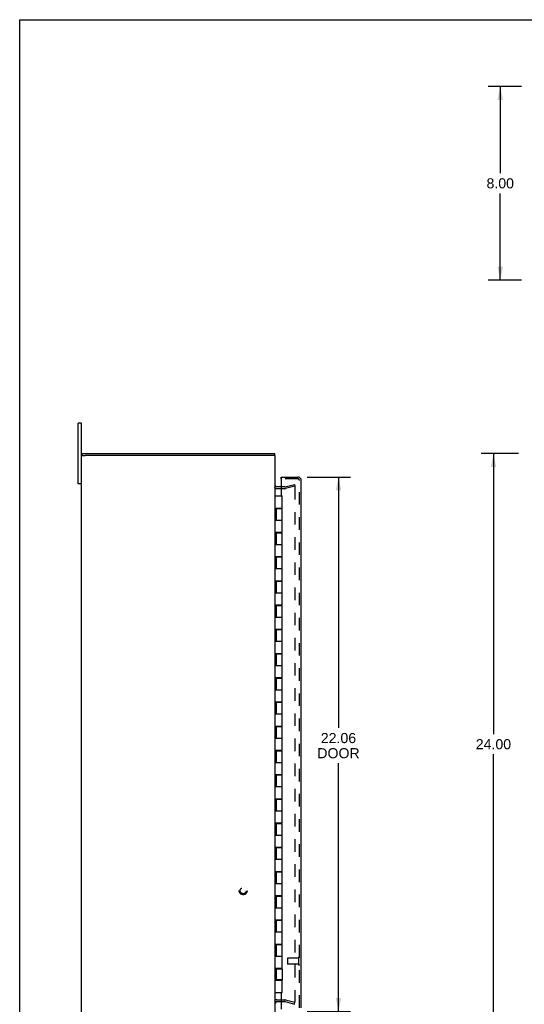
# Model space of a CAD drawing. Header units: inches. Extents: x 0 to 94.4, y 0 to 61.1.
# Tile 2 of 6: x 0 to 20.8, y 20.5 to 61.1. Entities that reach past the tile are written whole.
import ezdxf

# ---------------------------------------------------------------- set-up
doc = ezdxf.new("R2010")
doc.units = ezdxf.units.IN
doc.header["$LTSCALE"] = 5.194444
doc.header["$MEASUREMENT"] = 0
doc.linetypes.add('HIDDEN', pattern=[0.2, 0.1, -0.1])
doc.layers.get('0').update_dxf_attribs({"linetype": 'CONTINUOUS'})
for name, color, linetype in [('DEFAULT_2', 8, 'HIDDEN'), ('DIMENSIONS', 7, 'CONTINUOUS'), ('DOOR_ASSEMBLY', 7, 'CONTINUOUS')]:
    doc.layers.add(name, color=color, linetype=linetype)
doc.styles.get("Standard").update_dxf_attribs({"font": 'arial.ttf'})
doc.dimstyles.new('DIMSTYLE_1', dxfattribs={"dimtxt": 0.416667, "dimasz": 0.555556, "dimexe": 0.09, "dimexo": 0.07, "dimgap": 0.0375, "dimtad": 0, "dimtih": 1, "dimtoh": 1, "dimzin": 4, "dimdsep": 46, "dimtxsty": 'Standard', "dimblk": '_FILLED', "dimblk1": '_FILLED', "dimblk2": '_FILLED', "dimcen": 0.09, "dimadec": 3, "dimazin": 1, "dimtfac": 1, "dimtdec": 3, "dimtofl": 0, "dimtmove": 0, "dimatfit": 3, "dimldrblk": '_FILLED', "dimfxl": 0, "dimtolj": 1, "dimtzin": 4, "dimarcsym": 0})

# ---------------------------------------------------------------- blocks, each defined once
blk = doc.blocks.new('_FILLED')
at = {"color": 0, "linetype": 'ByBlock'}
blk.add_solid([(0, 0), (-1, 0.2), (-1, -0.2)], dxfattribs=at)
blk = doc.blocks.new('*D2')
at = {"layer": 'DIMENSIONS', "color": 2, "linetype": 'Continuous'}
for p, q in [((20.703, 58.355), (19.325, 58.355)), ((19.825, 58.355), (19.825, 54.771)), ((19.825, 50.355), (19.825, 53.938)), ((20.703, 50.355), (19.325, 50.355))]:
    blk.add_line(p, q, dxfattribs=at)
at = {"layer": 'DIMENSIONS', "color": 2, "linetype": 'Continuous', "xscale": 0.5555555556, "yscale": 0.5555555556, "zscale": 0.5555555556}
for p, rotation in [((19.825, 58.355), 90), ((19.825, 50.355), 270)]:
    blk.add_blockref('_FILLED', p, dxfattribs=dict(at, rotation=rotation))
at = {"layer": 'DIMENSIONS', "color": 2, "linetype": 'Continuous', "insert": (19.825, 54.563), "char_height": 0.4167, "width": 1.13228, "attachment_point": 2, "line_spacing_factor": 0.9}
blk.add_mtext('8.00', dxfattribs=at)
blk = doc.blocks.new('*D3')
at = {"layer": 'DIMENSIONS', "color": 2, "linetype": 'Continuous'}
for p, q in [((11.861, 42.228), (13.651, 42.228)), ((13.151, 42.228), (13.151, 31.867)), ((13.151, 20.165), (13.151, 30.409)), ((11.861, 20.165), (13.651, 20.165))]:
    blk.add_line(p, q, dxfattribs=at)
at = {"layer": 'DIMENSIONS', "color": 2, "linetype": 'Continuous', "xscale": 0.5555555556, "yscale": 0.5555555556, "zscale": 0.5555555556}
for p, rotation in [((13.151, 42.228), 90), ((13.151, 20.165), 270)]:
    blk.add_blockref('_FILLED', p, dxfattribs=dict(at, rotation=rotation))
at = {"layer": 'DIMENSIONS', "color": 2, "linetype": 'Continuous', "insert": (13.151, 31.659), "char_height": 0.4167, "width": 1.74411, "attachment_point": 2, "line_spacing_factor": 0.9}
blk.add_mtext('22.06\\PDOOR', dxfattribs=at)
blk = doc.blocks.new('*D9')
at = {"layer": 'DIMENSIONS', "color": 2, "linetype": 'Continuous'}
for p, q in [((20.573, 43.197), (19.044, 43.197)), ((19.544, 43.197), (19.544, 31.613)), ((19.544, 19.197), (19.544, 30.78)), ((20.573, 19.197), (19.044, 19.197))]:
    blk.add_line(p, q, dxfattribs=at)
at = {"layer": 'DIMENSIONS', "color": 2, "linetype": 'Continuous', "xscale": 0.5555555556, "yscale": 0.5555555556, "zscale": 0.5555555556}
for p, rotation in [((19.544, 43.197), 90), ((19.544, 19.197), 270)]:
    blk.add_blockref('_FILLED', p, dxfattribs=dict(at, rotation=rotation))
at = {"layer": 'DIMENSIONS', "color": 2, "linetype": 'Continuous', "insert": (19.544, 31.405), "char_height": 0.4167, "width": 1.45601, "attachment_point": 2, "line_spacing_factor": 0.9}
blk.add_mtext('24.00', dxfattribs=at)

msp = doc.modelspace()

# ---------------------------------------------------------------- linework, layer by layer
at = {"color": 7, "linetype": 'Continuous'}
for p, q in [((0, 0), (0, 61.111)), ((0, 61.111), (94.444, 61.111)), ((2.409, 41.947), (2.409, 44.447)), ((2.544, 44.447), (2.409, 44.447)), ((2.544, 43.122), (2.699, 43.122)), ((2.574, 43.122), (2.574, 43.197)), ((10.544, 43.122), (10.389, 43.122)), ((10.524, 43.122), (10.524, 43.197)), ((2.544, 41.947), (2.409, 41.947))]:
    msp.add_line(p, q, dxfattribs=at)
at = {"color": 3, "linetype": 'Continuous'}
for p, q in [((2.544, 17.947), (2.544, 44.447)), ((2.574, 43.197), (10.524, 43.197)), ((10.389, 43.122), (2.699, 43.122)), ((10.544, 19.272), (10.544, 43.122)), ((10.792, 41.822), (10.614, 41.822)), ((10.614, 20.572), (10.792, 20.572))]:
    msp.add_line(p, q, dxfattribs=at)
for centre, start, end in [((10.614, 41.892), 180, 270), ((10.614, 20.502), 90, 180)]:
    msp.add_arc(centre, 0.07, start, end, dxfattribs=at)
at = {"layer": 'DEFAULT_2', "color": 8, "linetype": 'HIDDEN'}
for p, q in [((10.953, 41.823), (11.337, 41.926)), ((11.337, 41.926), (11.357, 41.854)), ((10.942, 41.747), (10.614, 41.747)), ((10.942, 41.822), (10.792, 41.822)), ((11.357, 41.854), (10.972, 41.751)), ((11.338, 41.841), (11.337, 41.841)), ((11.357, 41.821), (11.357, 20.572)), ((10.614, 20.647), (10.942, 20.647)), ((10.792, 20.572), (10.942, 20.572)), ((10.953, 20.57), (11.337, 20.467)), ((10.972, 20.643), (11.357, 20.54)), ((11.337, 20.467), (11.357, 20.54))]:
    msp.add_line(p, q, dxfattribs=at)
for points in [[(11.337, 41.841), (11.336, 41.841), (11.334, 41.841), (11.332, 41.84)], [(11.341, 41.841), (11.339, 41.841), (11.338, 41.841)], [(11.341, 41.841), (11.343, 41.84), (11.345, 41.84), (11.346, 41.839), (11.348, 41.838), (11.349, 41.837), (11.35, 41.836), (11.352, 41.834), (11.353, 41.833), (11.354, 41.831), (11.355, 41.83), (11.355, 41.828), (11.356, 41.826), (11.356, 41.825), (11.356, 41.823), (11.357, 41.821)], [(11.337, 20.552), (11.336, 20.552), (11.334, 20.552), (11.332, 20.553)], [(11.357, 20.572), (11.356, 20.57), (11.356, 20.569), (11.356, 20.567), (11.355, 20.565), (11.355, 20.563), (11.354, 20.562), (11.353, 20.56), (11.352, 20.559), (11.35, 20.558), (11.349, 20.556), (11.348, 20.555), (11.346, 20.554), (11.345, 20.554), (11.343, 20.553), (11.341, 20.553), (11.339, 20.552), (11.338, 20.552), (11.337, 20.552)]]:
    msp.add_lwpolyline(points, dxfattribs=at)
for radius in [0.164, 0.124]:
    msp.add_circle((9.219, 25.147), radius, dxfattribs=at)
for centre, radius, start, end in [((10.614, 41.892), 0.145, 222.9858, 270), ((10.942, 41.862), 0.04, 270, 285), ((10.942, 41.862), 0.115, 270, 285), ((10.614, 20.502), 0.145, 90, 137.0142), ((10.942, 20.532), 0.115, 75, 90), ((10.942, 20.532), 0.04, 75, 90)]:
    msp.add_arc(centre, radius, start, end, dxfattribs=at)
at = {"layer": 'DOOR_ASSEMBLY', "color": 7, "linetype": 'Continuous'}
for p, q in [((10.792, 42.153), (10.792, 42.228)), ((10.808, 42.153), (10.792, 42.153)), ((10.544, 41.447), (10.824, 41.447)), ((10.824, 40.947), (10.824, 41.447)), ((10.544, 40.947), (10.824, 40.947)), ((10.574, 40.927), (10.574, 40.447)), ((10.574, 40.927), (10.824, 40.927)), ((10.604, 40.947), (10.604, 40.927)), ((10.608, 40.947), (10.608, 40.927)), ((10.637, 40.947), (10.637, 40.927)), ((10.762, 40.947), (10.762, 40.927)), ((10.79, 40.927), (10.79, 40.947)), ((10.824, 39.947), (10.824, 40.927)), ((10.544, 40.447), (10.824, 40.447)), ((10.544, 39.947), (10.824, 39.947)), ((10.574, 39.927), (10.574, 39.447)), ((10.574, 39.927), (10.824, 39.927)), ((10.604, 39.947), (10.604, 39.927)), ((10.637, 39.947), (10.637, 39.927)), ((10.762, 39.947), (10.762, 39.927)), ((10.79, 39.927), (10.79, 39.947)), ((10.824, 38.947), (10.824, 39.927)), ((10.544, 39.447), (10.824, 39.447)), ((10.544, 38.947), (10.824, 38.947)), ((10.574, 38.927), (10.574, 38.447)), ((10.574, 38.927), (10.824, 38.927)), ((10.604, 38.947), (10.604, 38.927)), ((10.637, 38.947), (10.637, 38.927)), ((10.762, 38.947), (10.762, 38.927)), ((10.79, 38.927), (10.79, 38.947)), ((10.824, 37.947), (10.824, 38.927)), ((10.544, 38.447), (10.824, 38.447)), ((10.544, 37.947), (10.824, 37.947)), ((10.574, 37.927), (10.574, 37.447)), ((10.574, 37.927), (10.824, 37.927)), ((10.604, 37.947), (10.604, 37.927)), ((10.637, 37.947), (10.637, 37.927)), ((10.762, 37.947), (10.762, 37.927)), ((10.79, 37.927), (10.79, 37.947)), ((10.824, 36.947), (10.824, 37.927)), ((10.544, 37.447), (10.824, 37.447)), ((10.544, 36.947), (10.824, 36.947)), ((10.574, 36.927), (10.574, 36.447)), ((10.574, 36.927), (10.824, 36.927)), ((10.604, 36.947), (10.604, 36.927)), ((10.637, 36.947), (10.637, 36.927)), ((10.762, 36.947), (10.762, 36.927)), ((10.79, 36.927), (10.79, 36.947)), ((10.824, 35.947), (10.824, 36.927)), ((10.544, 36.447), (10.824, 36.447)), ((10.544, 35.947), (10.824, 35.947)), ((10.574, 35.927), (10.574, 35.447)), ((10.574, 35.927), (10.824, 35.927)), ((10.604, 35.947), (10.604, 35.927)), ((10.637, 35.947), (10.637, 35.927)), ((10.762, 35.947), (10.762, 35.927)), ((10.79, 35.927), (10.79, 35.947)), ((10.824, 34.947), (10.824, 35.927)), ((10.544, 35.447), (10.824, 35.447)), ((10.544, 34.947), (10.824, 34.947)), ((10.574, 34.927), (10.574, 34.447)), ((10.574, 34.927), (10.824, 34.927)), ((10.604, 34.947), (10.604, 34.927)), ((10.637, 34.947), (10.637, 34.927)), ((10.762, 34.947), (10.762, 34.927)), ((10.79, 34.927), (10.79, 34.947)), ((10.824, 33.947), (10.824, 34.927)), ((10.544, 34.447), (10.824, 34.447)), ((10.544, 33.947), (10.824, 33.947)), ((10.574, 33.927), (10.824, 33.927)), ((10.574, 33.927), (10.574, 33.447)), ((10.604, 33.947), (10.604, 33.927)), ((10.637, 33.947), (10.637, 33.927)), ((10.762, 33.947), (10.762, 33.927)), ((10.79, 33.927), (10.79, 33.947)), ((10.824, 32.947), (10.824, 33.927)), ((10.544, 33.447), (10.824, 33.447)), ((10.544, 32.947), (10.824, 32.947)), ((10.604, 32.947), (10.604, 32.927)), ((10.637, 32.947), (10.637, 32.927)), ((10.762, 32.947), (10.762, 32.927)), ((10.79, 32.927), (10.79, 32.947)), ((10.574, 32.927), (10.824, 32.927)), ((10.574, 32.927), (10.574, 32.447)), ((10.824, 31.947), (10.824, 32.927)), ((10.544, 32.447), (10.824, 32.447)), ((10.544, 31.947), (10.824, 31.947)), ((10.574, 31.927), (10.824, 31.927)), ((10.574, 31.927), (10.574, 31.447)), ((10.604, 31.947), (10.604, 31.927)), ((10.637, 31.947), (10.637, 31.927)), ((10.762, 31.947), (10.762, 31.927)), ((10.79, 31.927), (10.79, 31.947)), ((10.824, 30.947), (10.824, 31.927)), ((10.544, 31.447), (10.824, 31.447)), ((10.544, 30.947), (10.824, 30.947)), ((10.574, 30.927), (10.824, 30.927)), ((10.574, 30.927), (10.574, 30.447)), ((10.604, 30.947), (10.604, 30.927)), ((10.637, 30.947), (10.637, 30.927)), ((10.762, 30.947), (10.762, 30.927)), ((10.79, 30.927), (10.79, 30.947)), ((10.824, 29.947), (10.824, 30.927)), ((10.544, 30.447), (10.824, 30.447)), ((10.544, 29.947), (10.824, 29.947)), ((10.574, 29.927), (10.824, 29.927)), ((10.574, 29.927), (10.574, 29.447)), ((10.604, 29.947), (10.604, 29.927)), ((10.637, 29.947), (10.637, 29.927)), ((10.762, 29.947), (10.762, 29.927)), ((10.79, 29.927), (10.79, 29.947)), ((10.824, 28.947), (10.824, 29.927)), ((10.544, 29.447), (10.824, 29.447)), ((10.544, 28.947), (10.824, 28.947)), ((10.574, 28.927), (10.824, 28.927)), ((10.574, 28.927), (10.574, 28.447)), ((10.604, 28.947), (10.604, 28.927)), ((10.637, 28.947), (10.637, 28.927)), ((10.762, 28.947), (10.762, 28.927)), ((10.79, 28.927), (10.79, 28.947)), ((10.824, 27.947), (10.824, 28.927)), ((10.544, 28.447), (10.824, 28.447)), ((10.544, 27.947), (10.824, 27.947)), ((10.574, 27.927), (10.824, 27.927)), ((10.574, 27.927), (10.574, 27.447)), ((10.604, 27.947), (10.604, 27.927)), ((10.608, 27.947), (10.608, 27.927)), ((10.637, 27.947), (10.637, 27.927)), ((10.762, 27.947), (10.762, 27.927)), ((10.79, 27.927), (10.79, 27.947)), ((10.824, 26.947), (10.824, 27.927)), ((10.544, 27.447), (10.824, 27.447)), ((10.544, 26.947), (10.824, 26.947)), ((10.574, 26.927), (10.824, 26.927)), ((10.574, 26.927), (10.574, 26.447)), ((10.604, 26.947), (10.604, 26.927)), ((10.637, 26.947), (10.637, 26.927)), ((10.762, 26.947), (10.762, 26.927)), ((10.79, 26.927), (10.79, 26.947)), ((10.824, 25.947), (10.824, 26.927)), ((10.544, 26.447), (10.824, 26.447)), ((10.544, 25.947), (10.824, 25.947)), ((10.574, 25.927), (10.824, 25.927)), ((10.574, 25.927), (10.574, 25.447)), ((10.604, 25.947), (10.604, 25.927)), ((10.637, 25.947), (10.637, 25.927)), ((10.762, 25.947), (10.762, 25.927)), ((10.79, 25.927), (10.79, 25.947)), ((10.824, 24.947), (10.824, 25.927)), ((10.544, 25.447), (10.824, 25.447)), ((10.544, 24.947), (10.824, 24.947)), ((10.574, 24.927), (10.824, 24.927)), ((10.574, 24.927), (10.574, 24.447)), ((10.604, 24.947), (10.604, 24.927)), ((10.637, 24.947), (10.637, 24.927)), ((10.762, 24.947), (10.762, 24.927)), ((10.79, 24.927), (10.79, 24.947)), ((10.824, 23.947), (10.824, 24.927)), ((10.544, 24.447), (10.824, 24.447)), ((10.544, 23.947), (10.824, 23.947)), ((10.574, 23.927), (10.824, 23.927)), ((10.574, 23.927), (10.574, 23.447)), ((10.604, 23.947), (10.604, 23.927)), ((10.637, 23.947), (10.637, 23.927)), ((10.762, 23.947), (10.762, 23.927)), ((10.79, 23.927), (10.79, 23.947)), ((10.824, 22.947), (10.824, 23.927)), ((10.544, 23.447), (10.824, 23.447)), ((10.544, 22.947), (10.824, 22.947)), ((10.574, 22.927), (10.824, 22.927)), ((10.574, 22.927), (10.574, 22.447)), ((10.604, 22.947), (10.604, 22.927)), ((10.637, 22.947), (10.637, 22.927)), ((10.762, 22.947), (10.762, 22.927)), ((10.79, 22.927), (10.79, 22.947)), ((10.824, 21.947), (10.824, 22.927)), ((10.544, 22.447), (10.824, 22.447)), ((10.544, 21.947), (10.824, 21.947)), ((10.574, 21.927), (10.824, 21.927)), ((10.574, 21.927), (10.574, 21.467)), ((10.604, 21.947), (10.604, 21.927)), ((10.637, 21.947), (10.637, 21.927)), ((10.762, 21.947), (10.762, 21.927)), ((10.79, 21.927), (10.79, 21.947)), ((10.824, 21.927), (10.824, 21.467)), ((10.544, 21.447), (10.824, 21.447)), ((10.824, 21.467), (10.574, 21.467)), ((10.604, 21.467), (10.604, 21.447)), ((10.608, 21.447), (10.608, 21.467)), ((10.637, 21.467), (10.637, 21.447)), ((10.762, 21.467), (10.762, 21.447)), ((10.79, 21.447), (10.79, 21.467)), ((10.824, 20.947), (10.824, 21.447)), ((10.544, 20.947), (10.824, 20.947))]:
    msp.add_line(p, q, dxfattribs=at)
at = {"layer": 'DOOR_ASSEMBLY', "color": 3, "linetype": 'Continuous'}
for p, q in [((10.792, 42.228), (11.472, 42.228)), ((10.792, 42.137), (10.792, 41.447)), ((11.617, 20.31), (11.617, 42.083)), ((10.792, 40.947), (10.792, 40.927)), ((10.792, 39.947), (10.792, 39.927)), ((10.792, 38.947), (10.792, 38.927)), ((10.792, 37.947), (10.792, 37.927)), ((10.792, 36.947), (10.792, 36.927)), ((10.792, 35.947), (10.792, 35.927)), ((10.792, 34.947), (10.792, 34.927)), ((10.792, 33.947), (10.792, 33.927)), ((10.792, 32.947), (10.792, 32.927)), ((10.792, 31.947), (10.792, 31.927)), ((10.792, 30.947), (10.792, 30.927)), ((10.792, 29.947), (10.792, 29.927)), ((10.792, 28.947), (10.792, 28.927)), ((10.792, 27.947), (10.792, 27.927)), ((10.792, 26.947), (10.792, 26.927)), ((10.792, 25.947), (10.792, 25.927)), ((10.792, 24.947), (10.792, 24.927)), ((10.792, 23.947), (10.792, 23.927)), ((10.792, 22.947), (10.792, 22.927)), ((10.792, 21.947), (10.792, 21.927)), ((10.792, 21.467), (10.792, 21.447)), ((10.792, 20.947), (10.792, 20.256))]:
    msp.add_line(p, q, dxfattribs=at)
at = {"layer": 'DOOR_ASSEMBLY', "color": 8, "linetype": 'HIDDEN'}
for p, q in [((11.472, 42.153), (10.808, 42.153)), ((11.542, 20.31), (11.542, 42.083)), ((11.499, 22.364), (11.052, 22.364)), ((11.499, 22.382), (11.499, 22.098)), ((11.042, 22.354), (11.042, 22.126)), ((11.499, 22.116), (11.052, 22.116))]:
    msp.add_line(p, q, dxfattribs=at)
at = {"layer": 'DOOR_ASSEMBLY', "color": 3, "linetype": 'Continuous'}
for centre, radius, start, end in [((10.808, 42.137), 0.0156, 90, 180), ((11.472, 42.083), 0.145, 0, 90)]:
    msp.add_arc(centre, radius, start, end, dxfattribs=at)
at = {"layer": 'DOOR_ASSEMBLY', "color": 8, "linetype": 'HIDDEN'}
for centre, radius, start, end in [((11.472, 42.083), 0.07, 0, 90), ((11.052, 22.354), 0.01, 90, 180), ((11.521, 22.382), 0.0215, 0, 180), ((11.052, 22.126), 0.01, 180, 270), ((11.521, 22.098), 0.0215, 180, 360)]:
    msp.add_arc(centre, radius, start, end, dxfattribs=at)

# ---------------------------------------------------------------- dimensions: what is measured, and where the dimension line sits
at = {"layer": 'DIMENSIONS', "color": 2, "linetype": 'Continuous'}
for base, p1, p2, picture, middle in [((19.825, 50.355), (20.773, 58.355), (20.773, 50.355), '*D2', (19.823, 54.352)), ((19.544, 19.197), (20.643, 43.197), (20.643, 19.197), '*D9', (19.539, 31.194))]:
    dim = msp.add_linear_dim(base=base, p1=p1, p2=p2, angle=270, dimstyle='DIMSTYLE_1', dxfattribs=at)
    dim.commit()
    dim.dimension.update_dxf_attribs({"geometry": picture, "text_midpoint": middle, "dimtype": 160})
dim = msp.add_linear_dim(base=(13.151, 20.165), p1=(11.791, 42.228), p2=(11.791, 20.165), angle=270, text='<>\\PDOOR', dimstyle='DIMSTYLE_1', dxfattribs=at)
dim.commit()
dim.dimension.update_dxf_attribs({"geometry": '*D3', "text_midpoint": (13.151, 31.138), "dimtype": 160})

doc.saveas('drawing.dxf')
